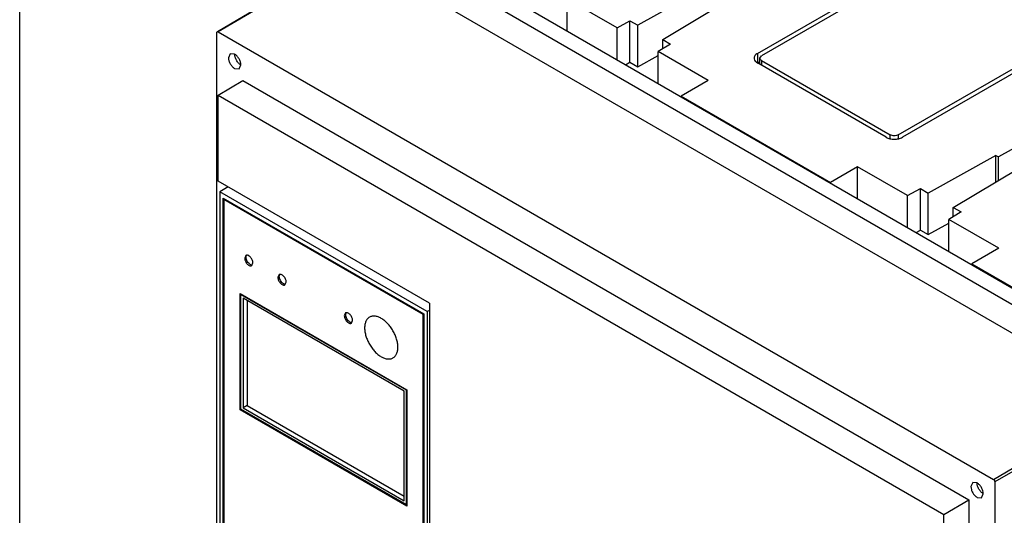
# Model space of a CAD drawing. Header units: millimetres. Extents: x 40 to 313, y 49 to 444.
# Tile 5 of 7: x 40 to 208, y 224 to 309. Entities that reach past the tile are written whole.
import ezdxf

# ---------------------------------------------------------------- set-up
doc = ezdxf.new("R2010")
doc.units = ezdxf.units.MM
doc.header["$LTSCALE"] = 32.082251
doc.layers.get('0').update_dxf_attribs({"linetype": 'CONTINUOUS'})

msp = doc.modelspace()

# ---------------------------------------------------------------- linework, layer by layer
at = {"color": 7, "linetype": 'Continuous'}
for p, q in [((98.81, 326.71), (232.45, 249.55)), ((96.4, 325.32), (230.04, 248.16)), ((166.06, 302.75), (198.96, 321.74)), ((199.66, 321.33), (166.77, 302.34)), ((74.05, 306.48), (96.88, 319.99)), ((97.19, 319.96), (74.2, 306.46)), ((97.19, 319.96), (229.26, 243.71)), ((40.37, 210.63), (40.37, 316.61)), ((157.21, 313.98), (145.68, 307.57)), ((133.64, 306.6), (133.64, 312.04)), ((142.16, 307.13), (133.64, 312.04)), ((149.94, 305.11), (161.04, 311.77)), ((142.16, 307.13), (144.35, 308.34)), ((142.16, 301.68), (142.16, 307.13)), ((144.35, 301.25), (144.35, 308.34)), ((144.35, 308.34), (145.68, 307.57)), ((145.68, 300.48), (145.68, 307.57)), ((190.06, 288.89), (222.95, 307.88)), ((223.66, 307.47), (190.77, 288.48)), ((73.98, 135.86), (73.98, 306.33)), ((74.2, 306.46), (206.28, 230.21)), ((151.28, 304.34), (149.17, 303.08)), ((149.94, 303.54), (149.94, 305.11)), ((149.94, 305.11), (151.28, 304.34)), ((76.24, 302.72), (75.93, 302.03)), ((76.99, 302.64), (76.24, 302.72)), ((145.68, 300.48), (149.17, 302.42)), ((149.17, 297.63), (149.17, 303.08)), ((157.68, 298.16), (149.17, 303.08)), ((166.06, 302.75), (166.06, 301.12)), ((166.49, 301.95), (166.77, 302.34)), ((77.74, 300.12), (78.05, 300.81)), ((143.61, 300.84), (144.35, 301.25)), ((144.35, 301.25), (145.68, 300.48)), ((166.06, 301.12), (166.49, 301.36)), ((188, 288.48), (166.06, 301.15)), ((166.49, 300.9), (166.49, 301.95)), ((166.77, 301.56), (166.77, 300.74)), ((166.77, 301.56), (188.7, 288.89)), ((76.99, 300.19), (77.74, 300.12)), ((74.17, 295.65), (78.38, 298.16)), ((78.38, 298.16), (202.11, 226.72)), ((157.68, 298.16), (153.08, 295.51)), ((74.17, 281.02), (74.17, 295.65)), ((74.17, 295.65), (197.83, 224.25)), ((153.08, 295.37), (153.08, 295.51)), ((153.08, 295.51), (178.54, 280.81)), ((225.13, 295.15), (207.14, 285.15)), ((188.7, 288.31), (188.7, 288.89)), ((190.06, 288.89), (190.06, 288.31)), ((206.71, 285.4), (195.18, 278.99)), ((206.71, 280.9), (206.71, 285.4)), ((206.71, 285.4), (207.14, 285.15)), ((207.14, 281.16), (207.14, 285.15)), ((183.13, 283.47), (178.54, 280.81)), ((183.13, 278.02), (183.13, 283.47)), ((191.65, 278.55), (183.13, 283.47)), ((199.44, 276.53), (210.54, 283.19)), ((110.2, 260.22), (74.17, 281.02)), ((178.54, 280.68), (178.54, 280.81)), ((75.89, 280.02), (74.46, 279.2)), ((74.46, 279.2), (74.46, 190.29)), ((109.82, 258.79), (74.46, 279.2)), ((191.65, 278.55), (193.85, 279.77)), ((191.65, 273.1), (191.65, 278.55)), ((193.85, 272.67), (193.85, 279.77)), ((193.85, 279.77), (195.18, 278.99)), ((195.18, 271.9), (195.18, 278.99)), ((75.03, 190.7), (75.03, 278.14)), ((75.03, 278.14), (109.25, 258.39)), ((75.14, 190.76), (75.14, 278.08)), ((75.28, 277.96), (75.17, 277.9)), ((75.17, 277.9), (75.17, 190.78)), ((109.11, 258.3), (75.17, 277.9)), ((109.22, 258.37), (75.28, 277.96)), ((200.78, 275.76), (198.67, 274.5)), ((199.44, 274.96), (199.44, 276.53)), ((199.44, 276.53), (200.78, 275.76)), ((195.18, 271.9), (198.67, 273.84)), ((198.67, 269.05), (198.67, 274.5)), ((207.18, 269.59), (198.67, 274.5)), ((193.11, 272.26), (193.85, 272.67)), ((193.85, 272.67), (195.18, 271.9)), ((207.18, 269.59), (202.58, 266.93)), ((78.91, 268.36), (78.71, 267.9)), ((79.91, 266.62), (80.12, 267.08)), ((202.58, 266.8), (202.58, 266.93)), ((202.58, 266.93), (240.06, 245.3)), ((84.57, 265.09), (84.36, 264.63)), ((85.57, 263.36), (85.78, 263.82)), ((77.93, 242.07), (77.93, 261.87)), ((77.93, 261.87), (106.35, 245.46)), ((78.13, 261.75), (78.07, 261.72)), ((78.07, 242.2), (78.07, 261.72)), ((78.07, 261.72), (106.21, 245.47)), ((78.42, 261.1), (78.42, 242.41)), ((105.86, 245.26), (78.42, 261.1)), ((79.13, 260.7), (79.13, 242.81)), ((110.2, 260.22), (110.2, 208.39)), ((95.88, 258.56), (95.68, 258.1)), ((109.22, 258.37), (109.11, 258.3)), ((109.22, 207.81), (109.22, 258.37)), ((109.25, 258.39), (109.25, 207.83)), ((110.2, 259), (109.82, 258.79)), ((109.82, 258.79), (109.82, 208.17)), ((96.88, 256.83), (97.09, 257.28)), ((109.11, 207.75), (109.11, 258.3)), ((105.86, 226.57), (105.86, 245.26)), ((106.28, 245.51), (106.21, 245.47)), ((106.21, 245.47), (106.21, 225.95)), ((106.35, 245.46), (106.35, 225.66)), ((206.28, 230.21), (229.26, 243.71)), ((78.11, 242.18), (77.93, 242.07)), ((106.35, 225.66), (77.93, 242.07)), ((106.21, 225.95), (78.07, 242.2)), ((79.13, 242.81), (78.42, 242.41)), ((78.42, 242.41), (105.86, 226.57)), ((79.13, 242.81), (105.86, 227.38)), ((229.68, 242.97), (206.5, 229.82)), ((202.74, 229.68), (202.43, 229)), ((203.49, 229.61), (202.74, 229.68)), ((206.5, 229.82), (206.5, 59.35)), ((197.83, 224.25), (202.11, 226.72)), ((202.11, 226.72), (202.11, 67.51)), ((203.49, 227.16), (204.24, 227.08)), ((204.24, 227.08), (204.55, 227.77)), ((106.35, 226.04), (106.21, 225.95)), ((197.83, 65.13), (197.83, 224.25))]:
    msp.add_line(p, q, dxfattribs=at)
for centre, radius, start, end in [((79.39, 268.14), 0.427, 144.944, 152.4212), ((79.97, 267.14), 0.429, 267.5405, 275.0929), ((85.05, 264.88), 0.427, 144.944, 152.4212), ((85.63, 263.88), 0.429, 267.5405, 275.0929), ((96.36, 258.35), 0.427, 144.944, 152.4212), ((96.94, 257.35), 0.429, 267.5405, 275.0929)]:
    msp.add_arc(centre, radius, start, end, dxfattribs=at)
for points, knots in [([(73.98, 306.33), (73.98, 306.35), (73.98, 306.4), (74.01, 306.46), (74.05, 306.48)], [0, 0, 0, 0, 0.293558, 1, 1, 1, 1]), ([(74.05, 306.48), (74.06, 306.48), (74.11, 306.5), (74.17, 306.48), (74.2, 306.46)], [0, 0, 0, 0, 0.220938, 1, 1, 1, 1]), ([(75.93, 302.03), (75.93, 301.86), (76, 301.49), (76.22, 300.97), (76.56, 300.52), (76.84, 300.28), (76.99, 300.19)], [0, 0, 0, 0, 0.237244, 0.500001, 0.762757, 1, 1, 1, 1]), ([(78.05, 300.81), (78.05, 300.98), (77.99, 301.35), (77.76, 301.86), (77.43, 302.32), (77.14, 302.56), (76.99, 302.64)], [0, 0, 0, 0, 0.237244, 0.500001, 0.762757, 1, 1, 1, 1]), ([(78.05, 300.81), (77.9, 300.89), (77.62, 301.13), (77.28, 301.59), (77.06, 302.1), (76.99, 302.47), (76.99, 302.64)], [0, 0, 0, 0, 0.237243, 0.499999, 0.762756, 1, 1, 1, 1]), ([(165.7, 302.46), (165.66, 302.42), (165.55, 302.27), (165.49, 302.08), (165.49, 301.95)], [0, 0, 0, 0, 0.272205, 1, 1, 1, 1]), ([(166.06, 302.75), (166.03, 302.73), (165.89, 302.65), (165.77, 302.54), (165.7, 302.46)], [0, 0, 0, 0, 0.266028, 1, 1, 1, 1]), ([(165.49, 301.95), (165.49, 301.9), (165.51, 301.72), (165.6, 301.54), (165.7, 301.44)], [0, 0, 0, 0, 0.237028, 1, 1, 1, 1]), ([(165.7, 301.44), (165.72, 301.41), (165.83, 301.3), (165.96, 301.21), (166.06, 301.15)], [0, 0, 0, 0, 0.234576, 1, 1, 1, 1]), ([(166.69, 301.61), (166.63, 301.65), (166.53, 301.75), (166.49, 301.88), (166.49, 301.95)], [0, 0, 0, 0, 0.540847, 1, 1, 1, 1]), ([(190.06, 288.89), (189.86, 288.78), (189.38, 288.68), (188.9, 288.78), (188.7, 288.89)], [0, 0, 0, 0, 0.499999, 1, 1, 1, 1]), ([(188, 288.48), (188.19, 288.37), (188.65, 288.2), (189.38, 288.12), (190.11, 288.2), (190.57, 288.37), (190.77, 288.48)], [0, 0, 0, 0, 0.237224, 0.500001, 0.762777, 1, 1, 1, 1]), ([(78.71, 267.9), (78.71, 267.72), (78.8, 267.35), (79.06, 266.96), (79.33, 266.72), (79.54, 266.6), (79.74, 266.56), (79.86, 266.59), (79.91, 266.62)], [0, 0, 0, 0, 0.269934, 0.561324, 0.695468, 0.813138, 0.912851, 1, 1, 1, 1]), ([(80.12, 267.08), (80.12, 267.26), (80.02, 267.63), (79.77, 268.02), (79.5, 268.26), (79.29, 268.38), (79.09, 268.42), (78.96, 268.38), (78.91, 268.36)], [0, 0, 0, 0, 0.269934, 0.561324, 0.695468, 0.813138, 0.912851, 1, 1, 1, 1]), ([(78.95, 268.04), (78.95, 268.07), (78.95, 268.17), (78.98, 268.28), (79.01, 268.34)], [0, 0, 0, 0, 0.27317, 1, 1, 1, 1]), ([(79.66, 266.81), (79.56, 266.87), (79.37, 267.03), (79.14, 267.33), (78.99, 267.68), (78.95, 267.92), (78.95, 268.04)], [0, 0, 0, 0, 0.23696, 0.49971, 0.762638, 1, 1, 1, 1]), ([(79.95, 266.72), (79.93, 266.72), (79.82, 266.73), (79.73, 266.77), (79.66, 266.81)], [0, 0, 0, 0, 0.228361, 1, 1, 1, 1]), ([(85.78, 263.82), (85.78, 263.99), (85.68, 264.36), (85.43, 264.76), (85.15, 265), (84.95, 265.11), (84.75, 265.15), (84.62, 265.12), (84.57, 265.09)], [0, 0, 0, 0, 0.269934, 0.561324, 0.695468, 0.813138, 0.912851, 1, 1, 1, 1]), ([(84.6, 264.77), (84.6, 264.8), (84.61, 264.9), (84.63, 265.01), (84.67, 265.08)], [0, 0, 0, 0, 0.27317, 1, 1, 1, 1]), ([(84.36, 264.63), (84.36, 264.45), (84.46, 264.08), (84.72, 263.69), (84.99, 263.45), (85.19, 263.34), (85.39, 263.3), (85.52, 263.33), (85.57, 263.36)], [0, 0, 0, 0, 0.269934, 0.561324, 0.695468, 0.813138, 0.912851, 1, 1, 1, 1]), ([(85.31, 263.54), (85.21, 263.6), (85.02, 263.76), (84.8, 264.07), (84.65, 264.41), (84.6, 264.65), (84.6, 264.77)], [0, 0, 0, 0, 0.23696, 0.49971, 0.762638, 1, 1, 1, 1]), ([(85.61, 263.45), (85.58, 263.45), (85.48, 263.46), (85.38, 263.5), (85.31, 263.54)], [0, 0, 0, 0, 0.228361, 1, 1, 1, 1]), ([(97.09, 257.28), (97.09, 257.46), (96.99, 257.83), (96.74, 258.23), (96.47, 258.47), (96.26, 258.58), (96.06, 258.62), (95.93, 258.59), (95.88, 258.56)], [0, 0, 0, 0, 0.269934, 0.561324, 0.695468, 0.813138, 0.912851, 1, 1, 1, 1]), ([(95.92, 258.24), (95.92, 258.27), (95.92, 258.37), (95.95, 258.48), (95.98, 258.54)], [0, 0, 0, 0, 0.27317, 1, 1, 1, 1]), ([(95.68, 258.1), (95.68, 257.92), (95.78, 257.55), (96.03, 257.16), (96.3, 256.92), (96.51, 256.81), (96.71, 256.76), (96.83, 256.8), (96.88, 256.83)], [0, 0, 0, 0, 0.269934, 0.561324, 0.695468, 0.813138, 0.912851, 1, 1, 1, 1]), ([(96.63, 257.01), (96.53, 257.07), (96.34, 257.23), (96.11, 257.53), (95.96, 257.88), (95.92, 258.12), (95.92, 258.24)], [0, 0, 0, 0, 0.23696, 0.49971, 0.762638, 1, 1, 1, 1]), ([(96.92, 256.92), (96.9, 256.92), (96.79, 256.93), (96.7, 256.97), (96.63, 257.01)], [0, 0, 0, 0, 0.228361, 1, 1, 1, 1]), ([(101.97, 257.64), (101.79, 257.75), (101.53, 257.87), (101.16, 257.98), (100.89, 258.03), (100.64, 258.03), (100.4, 258.01), (100.18, 257.95), (99.97, 257.85), (99.78, 257.72), (99.61, 257.55), (99.47, 257.36), (99.35, 257.14), (99.26, 256.89), (99.17, 256.51), (99.12, 255.99), (99.18, 255.32), (99.35, 254.62), (99.61, 253.91), (99.96, 253.22), (100.38, 252.57), (100.87, 251.98), (101.39, 251.49), (101.78, 251.22), (101.97, 251.11)], [0, 0, 0, 0, 0.060335, 0.088128, 0.1144, 0.139302, 0.163074, 0.186034, 0.20857, 0.231106, 0.254066, 0.277838, 0.302741, 0.329013, 0.356808, 0.417142, 0.483678, 0.55547, 0.631037, 0.708571, 0.786105, 0.861673, 0.933462, 1, 1, 1, 1]), ([(101.97, 251.11), (102.15, 251.01), (102.42, 250.88), (102.79, 250.77), (103.05, 250.73), (103.3, 250.72), (103.54, 250.75), (103.77, 250.81), (103.97, 250.91), (104.16, 251.04), (104.33, 251.2), (104.47, 251.4), (104.59, 251.62), (104.68, 251.87), (104.78, 252.25), (104.82, 252.77), (104.76, 253.43), (104.59, 254.14), (104.33, 254.85), (103.98, 255.54), (103.56, 256.19), (103.07, 256.77), (102.55, 257.26), (102.16, 257.53), (101.97, 257.64)], [0, 0, 0, 0, 0.060335, 0.088128, 0.1144, 0.139302, 0.163074, 0.186034, 0.20857, 0.231106, 0.254066, 0.277838, 0.302741, 0.329013, 0.356808, 0.417142, 0.483678, 0.55547, 0.631037, 0.708571, 0.786105, 0.861673, 0.933462, 1, 1, 1, 1]), ([(206.28, 230.21), (206.35, 230.17), (206.45, 230.05), (206.5, 229.9), (206.5, 229.82)], [0, 0, 0, 0, 0.499997, 1, 1, 1, 1]), ([(202.43, 229), (202.43, 228.82), (202.5, 228.46), (202.72, 227.94), (203.06, 227.49), (203.34, 227.25), (203.49, 227.16)], [0, 0, 0, 0, 0.237244, 0.500001, 0.762757, 1, 1, 1, 1]), ([(204.55, 227.77), (204.55, 227.94), (204.49, 228.31), (204.26, 228.83), (203.93, 229.28), (203.64, 229.52), (203.49, 229.61)], [0, 0, 0, 0, 0.237244, 0.500001, 0.762757, 1, 1, 1, 1]), ([(204.55, 227.77), (204.4, 227.86), (204.12, 228.1), (203.79, 228.55), (203.56, 229.07), (203.49, 229.43), (203.49, 229.61)], [0, 0, 0, 0, 0.237243, 0.499999, 0.762756, 1, 1, 1, 1])]:
    msp.add_open_spline(points, degree=3, knots=knots, dxfattribs=at)
msp.add_open_spline([(166.77, 301.56), (166.74, 301.57), (166.72, 301.59), (166.69, 301.61)], degree=3, dxfattribs=at)

doc.saveas('drawing.dxf')
